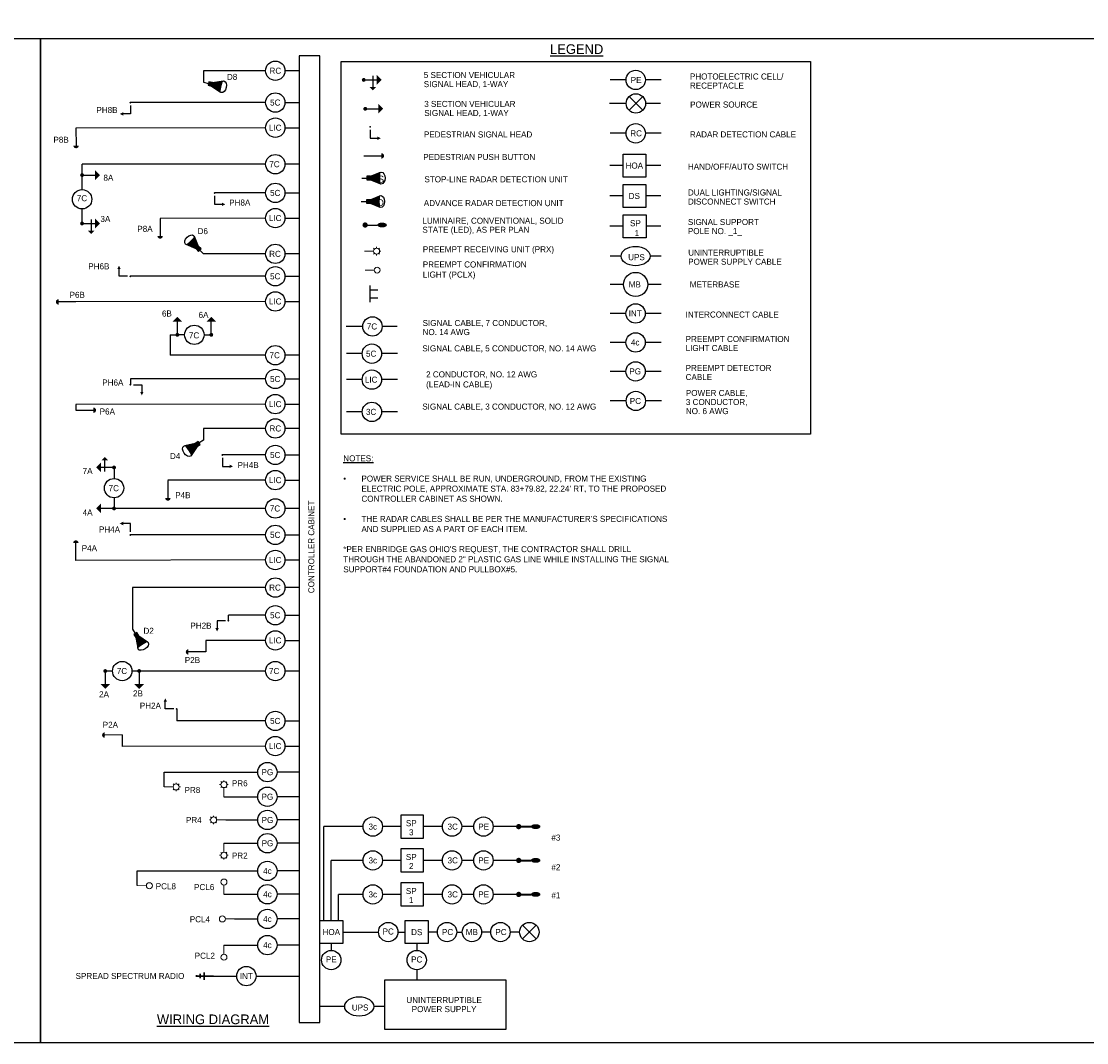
# Model space of a CAD drawing. Header units: feet. Extents: x -492 to 187, y -198 to 535.
# Tile 19 of 23: x 126 to 148, y -138 to -117. Entities that reach past the tile are written whole.
import ezdxf
from ezdxf.enums import TextEntityAlignment as Align

# ---------------------------------------------------------------- set-up
doc = ezdxf.new("R2010")
doc.units = ezdxf.units.FT
doc.header["$MEASUREMENT"] = 0
doc.layers.add('COLUMNS', color=6, linetype='Continuous', plot=False)
for name, color, linetype in [('LT_P_Luminaires', 2, 'Continuous'), ('SG_P_Detection', 24, 'Continuous'), ('SG_P_Heads', 2, 'Continuous'), ('SG_P_Interconnect_Cable', 7, 'interconnectpr'), ('SH_Data', 7, 'Continuous'), ('ST_Details', 4, 'Continuous'), ('TEXT-DED', 10, 'Continuous')]:
    doc.layers.add(name, color=color, linetype=linetype)
doc.layers.add('SG_P_Heads (Construction)', color=2, linetype='Continuous', lineweight=13)
doc.styles.add('Slanted', font='font31.shx', dxfattribs={"height": 0.14})
doc.styles.add('Slanted-Normal', font='font31.shx', dxfattribs={"height": 0.14})
doc.styles.add('Slanted-Normal LS 0.50', font='ISO_FONTRIGHT.shx', dxfattribs={"height": 0.14})
doc.styles.get("Standard").update_dxf_attribs({"font": 'font31.shx'})
doc.linetypes.add('interconnectpr', pattern='A,1.95,-0.05,["TR",Slanted,S=1,R=0,X=0,Y=-0.06],-0.25,1.95', length=4.2)
doc.dimstyles.get("Standard").update_dxf_attribs({"dimtxt": 0.18, "dimasz": 0.18, "dimexe": 0.18, "dimexo": 0.0625, "dimgap": 0.09, "dimtad": 0, "dimtih": 1, "dimtoh": 1, "dimdec": 4, "dimzin": 0, "dimdsep": 46, "dimtxsty": 'Standard', "dimcen": 0.09, "dimadec": 0, "dimazin": 0, "dimtfac": 1, "dimtdec": 4, "dimtofl": 0, "dimtmove": 0, "dimatfit": 3, "dimfxl": 1, "dimtolj": 1, "dimtzin": 0, "dimarcsym": 0})

# ---------------------------------------------------------------- blocks, each defined once
blk = doc.blocks.new('*D1095')
at = {"layer": 'Defpoints', "color": 0, "transparency": 16777216}
for p in [(87.402, -118.52), (88.583, -118.52), (90.066, -118.52), (88.265, -119.072), (88.583, -121.396)]:
    blk.add_point(p, dxfattribs=at)
at = {"layer": 'TEXT-DED', "color": 0, "lineweight": -2, "transparency": 16777216}
blk.add_arc((88.583, -118.52), 0.636, 191.2725, 258.7275, dxfattribs=at)
at = {"layer": 'TEXT-DED', "color": 0, "transparency": 16777216}
for points in [[(87.938, -118.647), (87.979, -118.643), (87.946, -118.52)], [(88.46, -119.124), (88.456, -119.165), (88.583, -119.157)]]:
    blk.add_solid(points, dxfattribs=at)
blk = doc.blocks.new('SHSWP')
at = {"layer": 'ST_Details'}
h = blk.add_hatch(color=1, dxfattribs=at)
edge = h.paths.add_edge_path()
edge.add_arc((0, 0), 0.04, 0, 360)
at = {"layer": 'ST_Details', "color": 1}
blk.add_line((0.04, 0), (0.27, 0), dxfattribs=at)
at = {"layer": 'ST_Details', "color": 1, "extrusion": (0, 0, -1)}
blk.add_solid([(-0.27, 0.1), (-0.37, 0), (-0.27, -0.1)], dxfattribs=at)
blk = doc.blocks.new('SG_DET_SB_RADARP')
at = {"layer": 'SG_P_Detection'}
h = blk.add_hatch(color=256, dxfattribs=at)
edge = h.paths.add_edge_path()
edge.add_line((0.243, 0.12), (0.037, 0.037))
edge.add_line((0.037, 0.037), (0.037, -0.038))
edge.add_line((0.037, -0.038), (0.243, -0.12))
edge.add_ellipse((0.262, 0), major_axis=(0, -0.124), ratio=0.621318, start_angle=194.0157, end_angle=345.9652, ccw=False)
for p, q in [((-0.144, 0), (-0.038, 0)), ((0.037, 0.037), (0.243, 0.12)), ((0.037, -0.038), (0.243, -0.12))]:
    blk.add_line(p, q, dxfattribs=at)
at = {"layer": 'SG_P_Detection', "flags": 128}
blk.add_lwpolyline([(-0.038, 0.037), (-0.038, -0.038), (0.037, -0.038), (0.037, 0.037), (-0.038, 0.037)], close=True, dxfattribs=at)
at = {"layer": 'SG_P_Detection'}
blk.add_ellipse((0.262, 0), major_axis=(0, -0.124), ratio=0.621318, dxfattribs=at)
at = {"layer": 'SG_P_Detection', "extrusion": (0, 0, -1)}
blk.add_solid([(0.037, 0.037), (0.037, -0.038), (-0.038, 0.037), (-0.038, -0.038)], dxfattribs=at)
blk = doc.blocks.new('PED1P')
at = {"layer": 'SG_P_Heads (Construction)', "color": 2, "linetype": 'Continuous', "lineweight": 30}
blk.add_point((0, 0), dxfattribs=at)
at = {"layer": 'ST_Details', "color": 1, "flags": 128}
blk.add_lwpolyline([(0.06, 0), (0.235, 0), (0.235, -0.15)], dxfattribs=at)
at = {"layer": 'ST_Details', "color": 1, "extrusion": (0, 0, -1)}
blk.add_solid([(-0.27, -0.15), (-0.2, -0.15), (-0.235, -0.22)], dxfattribs=at)
blk = doc.blocks.new('PEDPBP')
at = {"layer": 'ST_Details'}
blk.add_hatch(color=1, dxfattribs=at).paths.add_polyline_path([(0.18, 0.028), (0.18, -0.028, 0.999997)])
at = {"layer": 'ST_Details', "color": 1}
blk.add_line((0, 0), (0.18, 0), dxfattribs=at)
blk = doc.blocks.new('CSMP')
at = {"layer": 'LT_P_Luminaires', "linetype": 'Continuous', "lineweight": 0}
h = blk.add_hatch(color=1, dxfattribs=at)
edge = h.paths.add_edge_path()
edge.add_arc((0, 0), 0.055, 0, 360)
at = {"layer": 'LT_P_Luminaires', "lineweight": 35}
h = blk.add_hatch(color=1, dxfattribs=at)
edge = h.paths.add_edge_path()
edge.add_ellipse((0.35, 0), major_axis=(0.1, 0), ratio=0.5, start_angle=0, end_angle=360)
at = {"layer": 'LT_P_Luminaires', "color": 1, "lineweight": 35}
blk.add_line((0, 0), (0.25, 0), dxfattribs=at)
blk = doc.blocks.new('SHSW5P')
at = {"layer": 'ST_Details'}
h = blk.add_hatch(color=1, dxfattribs=at)
edge = h.paths.add_edge_path()
edge.add_arc((0, 0), 0.04, 0, 360)
at = {"layer": 'ST_Details', "color": 1}
for p, q in [((0.04, 0), (0.27, 0)), ((0.189, 0.086), (0.189, -0.149))]:
    blk.add_line(p, q, dxfattribs=at)
at = {"layer": 'ST_Details', "color": 1, "extrusion": (0, 0, -1)}
for points in [[(-0.27, 0.1), (-0.37, 0), (-0.27, -0.1)], [(-0.255, -0.149), (-0.188, -0.216), (-0.121, -0.149)]]:
    blk.add_solid(points, dxfattribs=at)
blk = doc.blocks.new('*U1420')
at = {"layer": 'SG_P_Heads (Construction)', "flags": 128}
for points in [[(1.5, 0.01), (0, 0)], [(1.64, 0.36), (1.5, 0.5)], [(2, 0.51), (2, 0.71)], [(2.35, 0.36), (2.49, 0.51)], [(2.5, 0.01), (2.7, 0.01)], [(1.65, -0.35), (1.51, -0.49)], [(2, -0.49), (2, -0.69)], [(2.36, -0.34), (2.5, -0.48)]]:
    blk.add_lwpolyline(points, dxfattribs=at)
at = {"layer": 'SG_P_Heads (Construction)'}
blk.add_circle((2, 0.01), 0.5, dxfattribs=at)
blk = doc.blocks.new('*U1421')
at = {"layer": 'SG_P_Heads (Construction)', "flags": 128}
for points in [[(1.5, 0.01), (0, 0)], [(1.64, 0.36), (1.5, 0.5)], [(2, 0.51), (2, 0.71)], [(2.35, 0.36), (2.49, 0.51)], [(2.5, 0.01), (2.7, 0.01)], [(1.65, -0.35), (1.51, -0.49)], [(2, -0.49), (2, -0.69)], [(2.36, -0.34), (2.5, -0.48)]]:
    blk.add_lwpolyline(points, dxfattribs=at)
at = {"layer": 'SG_P_Heads (Construction)'}
blk.add_circle((2, 0.01), 0.5, dxfattribs=at)
blk = doc.blocks.new('*U1422')
at = {"layer": 'SG_P_Heads (Construction)', "flags": 128}
for points in [[(1.5, 0.01), (0, 0)], [(1.64, 0.36), (1.5, 0.5)], [(2, 0.51), (2, 0.71)], [(2.35, 0.36), (2.49, 0.51)], [(2.5, 0.01), (2.7, 0.01)], [(1.65, -0.35), (1.51, -0.49)], [(2, -0.49), (2, -0.69)], [(2.36, -0.34), (2.5, -0.48)]]:
    blk.add_lwpolyline(points, dxfattribs=at)
at = {"layer": 'SG_P_Heads (Construction)'}
blk.add_circle((2, 0.01), 0.5, dxfattribs=at)
blk = doc.blocks.new('SG_SSRADIO_P')
at = {"layer": 'SG_P_Interconnect_Cable', "linetype": 'Continuous', "lineweight": 30}
for p, q in [((0, 0), (0.35, 0)), ((0.19, -0.075), (0.19, 0.075)), ((0.27, -0.045), (0.27, 0.045)), ((0.35, 0.02), (0.35, -0.02))]:
    blk.add_line(p, q, dxfattribs=at)
blk = doc.blocks.new('*U1093')
at = {"layer": 'SG_P_Heads (Construction)', "flags": 128}
for points in [[(1.5, 0.01), (0, 0)], [(1.64, 0.36), (1.5, 0.5)], [(2, 0.51), (2, 0.71)], [(2.35, 0.36), (2.49, 0.51)], [(2.5, 0.01), (2.7, 0.01)], [(1.65, -0.35), (1.51, -0.49)], [(2, -0.49), (2, -0.69)], [(2.36, -0.34), (2.5, -0.48)]]:
    blk.add_lwpolyline(points, dxfattribs=at)
at = {"layer": 'SG_P_Heads (Construction)'}
blk.add_circle((2, 0.01), 0.5, dxfattribs=at)

msp = doc.modelspace()

# ---------------------------------------------------------------- hatches: boundary and pattern name
at = {"layer": 'ST_Details'}
msp.add_hatch(color=1, dxfattribs=at).paths.add_polyline_path([(132.95625, -119.68584), (132.95625, -119.79784, 0.99999663)])
h = msp.add_hatch(color=1, dxfattribs=at)
edge = h.paths.add_edge_path()
edge.add_line((132.93682, -120.08019), (132.73096, -120.16278))
edge.add_line((132.73096, -120.16278), (132.73096, -120.23778))
edge.add_line((132.73096, -120.23778), (132.93668, -120.32066))
edge.add_ellipse((132.95541, -120.20044), major_axis=(-0.00006, -0.12393), ratio=0.62131844, start_angle=194.015698, end_angle=345.965162, ccw=False)
h = msp.add_hatch(color=1, dxfattribs=at)
edge = h.paths.add_edge_path()
edge.add_line((132.92808, -120.56414), (132.72222, -120.64673))
edge.add_line((132.72222, -120.64673), (132.72222, -120.72173))
edge.add_line((132.72222, -120.72173), (132.92794, -120.80461))
edge.add_ellipse((132.94667, -120.68439), major_axis=(-0.00006, -0.12393), ratio=0.62131844, start_angle=194.015698, end_angle=345.965162, ccw=False)
h = msp.add_hatch(color=1, dxfattribs=at)
edge = h.paths.add_edge_path()
edge.add_arc((132.62074, -121.17074), 0.055, 0, 360)
h = msp.add_hatch(color=1, dxfattribs=at)
edge = h.paths.add_edge_path()
edge.add_ellipse((132.97074, -121.17074), major_axis=(0.1, 0), ratio=0.5, start_angle=0, end_angle=360)

# ---------------------------------------------------------------- linework, layer by layer
at = {"layer": 'COLUMNS', "color": 3}
msp.add_lwpolyline([(95.53658, -138.06895), (95.53658, -117.31895), (125.91158, -117.31895), (125.91158, -138.06895)], close=True, dxfattribs=at)
at = {"layer": 'COLUMNS', "color": 2}
msp.add_lwpolyline([(125.91158, -138.06895), (125.91158, -117.31895), (156.28658, -117.31895), (156.28658, -138.06895)], close=True, dxfattribs=at)
at = {"layer": 'SG_P_Heads', "color": 2, "linetype": 'Continuous', "lineweight": 0, "flags": 128}
for points in [[(128.10148, -134.8244), (127.91398, -134.82354)], [(129.70252, -134.81224), (129.70166, -134.99974)], [(129.73413, -135.51046), (129.92163, -135.51132)], [(129.70252, -136.23921), (129.70166, -136.05171)]]:
    msp.add_lwpolyline(points, dxfattribs=at)
at = {"layer": 'SG_P_Heads', "color": 2, "linetype": 'Continuous', "lineweight": 0}
for centre in [(129.70281, -134.74974), (128.16398, -134.82469), (129.67163, -135.51018), (129.70281, -136.30171)]:
    msp.add_circle(centre, 0.0625, dxfattribs=at)
at = {"layer": 'SG_P_Heads (Construction)', "flags": 128}
msp.add_lwpolyline([(132.80661, -122.1033), (132.61911, -122.10416)], dxfattribs=at)
at = {"layer": 'SG_P_Heads (Construction)'}
msp.add_circle((132.86911, -122.10301), 0.0625, dxfattribs=at)
at = {"layer": 'SH_Data', "color": 3}
msp.add_lwpolyline([(131.68384, -137.65353), (131.68384, -117.67231), (131.25873, -117.67231), (131.25873, -137.65353)], close=True, dxfattribs=at)
at = {"layer": 'SH_Data', "color": 3, "flags": 128}
msp.add_lwpolyline([(132.12599, -117.79025), (141.82479, -117.79025), (141.82479, -125.49411), (132.12599, -125.49411)], close=True, dxfattribs=at)
at = {"layer": 'ST_Details'}
for p, q in [((130.56531, -117.98163), (129.28111, -117.98163)), ((131.25873, -117.98163), (130.96531, -117.98163)), ((138.01066, -118.17212), (137.68359, -118.17212)), ((138.73774, -118.17212), (138.41066, -118.17212)), ((138.07294, -118.51673), (138.35579, -118.79957)), ((138.07294, -118.79957), (138.35579, -118.51673)), ((130.56531, -118.63924), (127.77227, -118.63924)), ((138.01436, -118.65815), (137.66855, -118.65815)), ((138.7227, -118.65815), (138.41436, -118.65815)), ((130.56531, -119.15877), (126.647, -119.16848)), ((138.01066, -119.27563), (137.68359, -119.27563)), ((138.73774, -119.27563), (138.41066, -119.27563)), ((130.56531, -119.91329), (126.77367, -119.91329)), ((131.25873, -119.91329), (130.96531, -119.91329)), ((137.94878, -119.94204), (137.67507, -119.94204)), ((138.72922, -119.94204), (138.42244, -119.94204)), ((126.77367, -120.43909), (126.77367, -120.13909)), ((130.56531, -120.50702), (129.51179, -120.50702)), ((137.94878, -120.56959), (137.67507, -120.56959)), ((138.72922, -120.56959), (138.42244, -120.56959)), ((130.56531, -121.02655), (128.38651, -121.03626)), ((137.9499, -121.19714), (137.67619, -121.19714)), ((138.73034, -121.19714), (138.42357, -121.19714)), ((130.56531, -121.76634), (129.28111, -121.76634)), ((131.25873, -121.76634), (130.96531, -121.76634)), ((137.90823, -121.81239), (137.68116, -121.81239)), ((138.7353, -121.81239), (138.50823, -121.81239)), ((130.56531, -122.2303), (127.77227, -122.2303)), ((137.95823, -122.39907), (137.68115, -122.39907)), ((138.7353, -122.39907), (138.45823, -122.39907)), ((130.56531, -122.74983), (126.647, -122.75954)), ((138.00823, -122.99796), (137.68115, -122.99796)), ((138.7353, -122.99796), (138.40823, -122.99796)), ((128.59226, -123.43993), (128.74226, -123.43993)), ((128.89226, -123.43993), (128.74226, -123.43993)), ((129.29226, -123.43993), (129.44226, -123.43993)), ((132.57198, -123.26662), (132.22617, -123.26662)), ((133.28031, -123.26662), (132.97198, -123.26662)), ((138.00823, -123.59686), (137.68115, -123.59686)), ((138.7353, -123.59686), (138.40823, -123.59686)), ((130.56531, -123.86175), (128.59226, -123.86175)), ((131.25873, -123.86175), (130.96531, -123.86175)), ((132.56093, -123.82912), (132.23385, -123.82912)), ((133.288, -123.82912), (132.96093, -123.82912)), ((138.00823, -124.19575), (137.68115, -124.19575)), ((138.7353, -124.19575), (138.40823, -124.19575)), ((130.56531, -124.35183), (127.77227, -124.35183)), ((132.56093, -124.36619), (132.23385, -124.36619)), ((133.288, -124.36619), (132.96093, -124.36619)), ((130.56531, -124.87136), (126.647, -124.88106)), ((138.01295, -124.80603), (137.68587, -124.80603)), ((138.74002, -124.80603), (138.41295, -124.80603)), ((132.56093, -125.03178), (132.23385, -125.03178)), ((133.288, -125.03178), (132.96093, -125.03178)), ((130.56531, -125.3748), (129.28111, -125.3748)), ((131.25873, -125.3748), (130.96531, -125.3748)), ((130.56531, -125.92266), (129.67094, -125.92266)), ((127.43439, -126.18086), (127.43439, -126.40847)), ((130.56531, -126.44219), (128.54567, -126.44219)), ((127.43439, -126.80847), (127.43439, -127.02838)), ((130.56531, -127.02838), (127.43439, -127.02838)), ((131.25873, -127.02838), (130.96531, -127.02838)), ((130.56531, -127.57369), (127.77227, -127.57369)), ((130.56531, -128.09322), (126.647, -128.10293)), ((130.56531, -128.66313), (127.81531, -128.66313)), ((127.81531, -128.66313), (127.81531, -129.52565)), ((131.25873, -128.66313), (130.96531, -128.66313)), ((130.56531, -129.23514), (129.79736, -129.23514)), ((130.56531, -129.75467), (129.33128, -129.75467)), ((127.40299, -130.3878), (127.25299, -130.3878)), ((130.56531, -130.3878), (127.80299, -130.3878)), ((131.25873, -130.3878), (130.96531, -130.3878)), ((130.56531, -131.41903), (128.72823, -131.41903)), ((130.56531, -131.93857), (127.60296, -131.9459)), ((128.46632, -132.47749), (130.40166, -132.47749)), ((129.70166, -132.98565), (130.40166, -132.98565)), ((129.74045, -133.4661), (130.40166, -133.46591)), ((134.86569, -133.60335), (134.61569, -133.60335)), ((129.70166, -133.94618), (130.40166, -133.94618)), ((134.86569, -134.30123), (134.61569, -134.30123)), ((127.91398, -134.51948), (130.40166, -134.51948)), ((129.70166, -134.99974), (130.40166, -134.99974)), ((134.86569, -135.00409), (134.61569, -135.00409)), ((129.92163, -135.51132), (130.40166, -135.51132)), ((134.11252, -135.78204), (133.93169, -135.78204)), ((135.21598, -135.78204), (135.03516, -135.78204)), ((135.81321, -135.78206), (135.61598, -135.78204)), ((136.15463, -135.92348), (135.87178, -135.64064)), ((136.15463, -135.64064), (135.87178, -135.92348)), ((129.70166, -136.05171), (130.40166, -136.05171)), ((131.92067, -136.01888), (131.92067, -136.16038)), ((133.6869, -136.01888), (133.6869, -136.16039)), ((132.19828, -137.31955), (131.97121, -137.31955)), ((133.02535, -137.31955), (132.79828, -137.31955))]:
    msp.add_line(p, q, dxfattribs=at)
at = {"layer": 'ST_Details', "color": 1}
for p, q in [((132.59625, -119.74184), (132.95625, -119.74184)), ((132.73096, -120.16278), (132.93682, -120.08019)), ((132.5499, -120.20028), (132.65596, -120.20028)), ((132.73096, -120.23778), (132.93668, -120.32066)), ((132.72222, -120.647), (132.92734, -120.5647)), ((132.54181, -120.68437), (132.64749, -120.68437)), ((132.72222, -120.72173), (132.9272, -120.80431)), ((132.62077, -121.17074), (132.87077, -121.17074))]:
    msp.add_line(p, q, dxfattribs=at)
at = {"layer": 'ST_Details', "flags": 128}
for points in [[(129.28111, -117.98163), (129.28111, -118.22156)], [(130.96531, -118.63924), (131.25873, -118.63924)], [(130.96531, -119.15877), (131.25873, -119.15877)], [(126.77367, -120.13909), (126.77367, -119.91329)], [(130.96531, -120.50702), (131.25873, -120.50702)], [(126.77367, -121.13909), (126.77367, -120.83909)], [(130.96531, -121.02655), (131.25873, -121.02655)], [(130.96531, -122.2303), (131.25873, -122.2303)], [(130.96531, -122.74983), (131.25873, -122.74983)], [(128.59226, -123.43993), (128.59226, -123.86175)], [(127.77227, -124.35183), (127.77227, -124.4701)], [(130.96531, -124.35183), (131.25873, -124.35183)], [(126.647, -124.88106), (126.647, -124.99727)], [(130.96531, -124.87136), (131.25873, -124.87136)], [(129.28111, -125.3748), (129.28111, -125.61473)], [(130.96531, -125.92266), (131.25873, -125.92266)], [(130.96531, -126.44219), (131.25873, -126.44219)], [(130.96531, -127.57369), (131.25873, -127.57369)], [(130.96531, -128.09322), (131.25873, -128.09322)], [(129.79736, -129.35003), (129.79736, -129.23514)], [(130.96531, -129.23514), (131.25873, -129.23514)], [(129.33128, -129.75467), (129.33128, -129.99383)], [(130.96531, -129.75467), (131.25873, -129.75467)], [(128.72823, -131.16973), (128.72823, -131.41903)], [(130.96531, -131.41903), (131.25873, -131.41903)], [(127.60296, -131.70911), (127.60296, -131.94827)], [(130.96531, -131.93857), (131.25873, -131.93857)], [(128.46632, -132.78156), (128.46632, -132.47749)], [(131.25873, -132.47749), (130.80166, -132.47749)], [(131.25873, -132.98564), (130.80166, -132.98564)], [(131.25873, -133.46591), (130.80166, -133.46591)], [(132.57893, -133.60328), (131.77068, -133.60328)], [(131.77068, -135.54521), (131.77068, -133.60328)], [(133.35566, -133.60328), (132.97893, -133.60328)], [(134.21569, -133.60328), (133.82933, -133.60328)], [(135.79334, -133.60335), (135.26569, -133.60335)], [(131.25873, -133.94617), (130.80166, -133.94617)], [(132.57893, -134.30115), (131.92068, -134.30115)], [(131.92068, -135.54521), (131.92068, -134.30115)], [(133.35566, -134.30115), (132.97893, -134.30115)], [(134.21569, -134.30115), (133.82933, -134.30115)], [(135.79334, -134.30123), (135.26569, -134.30123)], [(127.91398, -134.82354), (127.91398, -134.51948)], [(131.25873, -134.51947), (130.80166, -134.51947)], [(131.25873, -134.99973), (130.80166, -134.99973)], [(132.57893, -135.00401), (132.07068, -135.00401)], [(132.07068, -135.54521), (132.07068, -135.00401)], [(133.35566, -135.00401), (132.97893, -135.00401)], [(134.21569, -135.00401), (133.82933, -135.00401)], [(135.79334, -135.00409), (135.26569, -135.00409)], [(131.25873, -135.51131), (130.80166, -135.51131)], [(132.15751, -135.78204), (132.89818, -135.78204)], [(133.29818, -135.78204), (133.45008, -135.78204)], [(134.51252, -135.78204), (134.62721, -135.78204)], [(131.25873, -136.05171), (130.80166, -136.05171)], [(133.68691, -136.56039), (133.68691, -136.76841)], [(129.48589, -136.69256), (129.96708, -136.69314)], [(130.36708, -136.69331), (131.25873, -136.69438)], [(131.97121, -137.31955), (131.68384, -137.31955)]]:
    msp.add_lwpolyline(points, dxfattribs=at)
at = {"layer": 'ST_Details', "color": 1, "extrusion": (0, 0, -1), "flags": 128}
msp.add_lwpolyline([(-132.72492, -119.20179), (-132.72492, -119.37679), (-132.87492, -119.37679)], dxfattribs=at)
at = {"layer": 'ST_Details', "flags": 128}
for points in [[(137.94878, -119.7052), (138.42244, -119.7052), (138.42244, -120.17887), (137.94878, -120.17887), (137.94878, -119.7052)], [(137.94878, -120.33275), (138.42244, -120.33275), (138.42244, -120.80642), (137.94878, -120.80642), (137.94878, -120.33275)], [(137.9499, -120.96031), (138.42357, -120.96031), (138.42357, -121.43397), (137.9499, -121.43397), (137.9499, -120.96031)], [(133.82933, -133.36644), (133.35566, -133.36644), (133.35566, -133.84011), (133.82933, -133.84011), (133.82933, -133.36644)], [(133.82933, -134.06432), (133.35566, -134.06432), (133.35566, -134.53799), (133.82933, -134.53799), (133.82933, -134.06432)], [(133.82933, -134.76718), (133.35566, -134.76718), (133.35566, -135.24085), (133.82933, -135.24085), (133.82933, -134.76718)], [(131.68384, -135.54521), (132.15751, -135.54521), (132.15751, -136.01888), (131.68384, -136.01888), (131.68384, -135.54521)], [(133.92375, -135.54522), (133.92375, -136.01888), (133.45008, -136.01888), (133.45008, -135.54522), (133.92375, -135.54522)], [(135.52569, -136.7684), (135.52569, -137.79421), (133.02569, -137.79421), (133.02569, -136.7684), (135.52569, -136.7684)]]:
    msp.add_lwpolyline(points, close=True, dxfattribs=at)
at = {"layer": 'ST_Details', "color": 1, "flags": 128}
for points in [[(132.65596, -120.16278), (132.65596, -120.23778), (132.73096, -120.23778), (132.73096, -120.16278), (132.65596, -120.16278)], [(132.64749, -120.647), (132.64749, -120.72173), (132.72222, -120.72173), (132.72222, -120.647), (132.64749, -120.647)]]:
    msp.add_lwpolyline(points, close=True, dxfattribs=at)
for points in [[(132.71889, -122.42127), (132.71889, -122.76311)], [(132.71889, -122.50719), (132.88644, -122.50719)], [(132.71889, -122.67719), (132.88644, -122.67719)]]:
    msp.add_lwpolyline(points, dxfattribs=at)
at = {"layer": 'ST_Details'}
for centre, radius in [((130.76531, -117.98163), 0.2), ((138.21066, -118.17212), 0.2), ((130.76531, -118.63924), 0.2), ((138.21436, -118.65815), 0.2), ((130.76531, -119.15877), 0.2), ((138.21066, -119.27563), 0.2), ((130.76531, -119.91329), 0.2), ((130.76531, -120.50702), 0.2), ((126.77367, -120.63909), 0.2), ((130.76531, -121.02655), 0.2), ((130.76531, -121.76634), 0.2), ((130.76531, -122.2303), 0.2), ((138.20823, -122.39907), 0.25), ((130.76531, -122.74983), 0.2), ((138.20823, -122.99796), 0.2), ((129.09226, -123.43993), 0.2), ((132.77198, -123.26662), 0.2), ((138.20823, -123.59686), 0.2), ((130.76531, -123.86175), 0.2), ((132.76093, -123.82912), 0.2), ((138.20823, -124.19575), 0.2), ((130.76531, -124.35183), 0.2), ((132.76093, -124.36619), 0.2), ((130.76531, -124.87136), 0.2), ((138.21295, -124.80603), 0.2), ((132.76093, -125.03178), 0.2), ((130.76531, -125.3748), 0.2), ((130.76531, -125.92266), 0.2), ((130.76531, -126.44219), 0.2), ((127.43439, -126.60847), 0.2), ((130.76531, -127.02838), 0.2), ((130.76531, -127.57369), 0.2), ((130.76531, -128.09322), 0.2), ((130.76531, -128.66313), 0.2), ((130.76531, -129.23514), 0.2), ((130.76531, -129.75467), 0.2), ((127.60299, -130.3878), 0.2), ((130.76531, -130.3878), 0.2), ((130.76531, -131.41903), 0.2), ((130.76531, -131.93857), 0.2), ((130.60166, -132.47749), 0.2), ((130.60166, -132.98564), 0.2), ((130.60166, -133.46591), 0.2), ((132.77893, -133.60328), 0.2), ((134.41569, -133.60328), 0.2), ((135.06569, -133.60335), 0.2), ((130.60166, -133.94617), 0.2), ((132.77893, -134.30115), 0.2), ((134.41569, -134.30115), 0.2), ((135.06569, -134.30123), 0.2), ((130.60166, -134.51947), 0.2), ((130.60166, -134.99973), 0.2), ((132.77893, -135.00401), 0.2), ((134.41569, -135.00401), 0.2), ((135.06569, -135.00409), 0.2), ((130.60166, -135.51131), 0.2), ((133.09818, -135.78204), 0.2), ((134.31252, -135.78204), 0.2), ((134.82721, -135.78204), 0.2), ((135.41598, -135.78204), 0.2), ((136.01321, -135.78206), 0.2), ((130.60166, -136.05171), 0.2), ((131.92067, -136.36038), 0.2), ((133.6869, -136.36039), 0.2), ((130.16708, -136.69314), 0.2)]:
    msp.add_circle(centre, radius, dxfattribs=at)
at = {"layer": 'ST_Details', "color": 1}
for centre, major_axis in [((132.95541, -120.20044), (-0.00006, -0.12393)), ((132.94586, -120.68452), (-0.00006, -0.12348))]:
    msp.add_ellipse(centre, major_axis=major_axis, ratio=0.62131844, dxfattribs=at)
at = {"layer": 'ST_Details'}
for centre in [(138.20823, -121.81239), (132.49828, -137.31955)]:
    msp.add_ellipse(centre, major_axis=(0.3, 0), ratio=0.66666667, dxfattribs=at)
at = {"layer": 'ST_Details', "color": 1, "extrusion": (0, 0, -1)}
msp.add_point((132.72492, -119.14179), dxfattribs=at)
at = {"layer": 'ST_Details', "color": 1}
msp.add_solid([(132.87492, -119.41179), (132.87492, -119.34179), (132.94492, -119.37679)], dxfattribs=at)
at = {"layer": 'ST_Details', "color": 1, "extrusion": (0, 0, -1)}
for points in [[(-132.65596, -120.16278), (-132.65596, -120.23778), (-132.73096, -120.16278), (-132.73096, -120.23778)], [(-132.64749, -120.647), (-132.64749, -120.72173), (-132.72222, -120.647), (-132.72222, -120.72173)]]:
    msp.add_solid(points, dxfattribs=at)

# ---------------------------------------------------------------- block references
at = {"layer": 'SG_P_Detection'}
for p, rotation in [((129.42092, -118.25418), 346.8648252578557), ((129.18028, -121.66415), 134.6171623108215), ((129.16213, -125.69506), 214.0259666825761), ((127.89304, -129.64635), 302.7816496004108)]:
    msp.add_blockref('SG_DET_SB_RADARP', p, dxfattribs=dict(at, rotation=rotation))
at = {"layer": 'SG_P_Detection', "color": 2, "linetype": 'Continuous', "lineweight": 30, "yscale": 2, "zscale": 2}
for p, xscale, rotation in [((126.647, -119.16848), -2, 90.2837420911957), ((128.38651, -121.03626), 2, 269.9999999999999), ((126.647, -122.75954), 2, 180), ((128.54567, -126.45189), 2, 270), ((126.647, -128.10293), -2, 270.283742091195), ((127.60237, -131.70912), -1.999999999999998, 0.2837420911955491)]:
    msp.add_blockref('PEDPBP', p, dxfattribs=dict(at, xscale=xscale, rotation=rotation))
for p, xscale in [((126.647, -124.99727), 2), ((129.33128, -129.99383), -2)]:
    msp.add_blockref('PEDPBP', p, dxfattribs=dict(at, xscale=xscale))
at = {"layer": 'SG_P_Heads', "color": 2, "linetype": 'Continuous', "lineweight": 13}
for p in [(132.59177, -118.17212), (126.77367, -121.13909)]:
    msp.add_blockref('SHSW5P', p, dxfattribs=at)
at = {"layer": 'SG_P_Heads', "color": 2, "linetype": 'Continuous', "lineweight": 30, "extrusion": (0, 0, -1), "xscale": -1}
for p, rotation in [((-127.77227, -118.63924), 90), ((-127.77227, -122.2303), 180), ((-128.72823, -131.16973), 180)]:
    msp.add_blockref('PED1P', p, dxfattribs=dict(at, rotation=rotation))
at = {"layer": 'SG_P_Heads', "color": 2, "linetype": 'Continuous', "lineweight": 0}
msp.add_blockref('SHSWP', (132.62344, -118.7688), dxfattribs=at)
at = {"layer": 'SG_P_Heads', "color": 2, "linetype": 'Continuous', "lineweight": 0, "xscale": -1}
for p, rotation in [((126.77367, -120.13909), 180), ((127.25299, -130.3878), 90.00000000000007), ((127.95299, -130.3878), 90.00000000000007)]:
    msp.add_blockref('SHSWP', p, dxfattribs=dict(at, rotation=rotation))
at = {"layer": 'SG_P_Heads', "color": 2, "linetype": 'Continuous', "lineweight": 30, "extrusion": (0, 0, -1)}
for p, rotation in [((-129.51179, -120.50702), 270), ((-129.67094, -125.92266), 270), ((-127.77227, -127.57369), 90.00000000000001)]:
    msp.add_blockref('PED1P', p, dxfattribs=dict(at, rotation=rotation))
at = {"layer": 'SG_P_Heads', "color": 2, "linetype": 'Continuous', "lineweight": 0, "rotation": 90.00000000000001}
for p in [(128.74226, -123.43993), (129.44226, -123.43993)]:
    msp.add_blockref('SHSWP', p, dxfattribs=at)
at = {"layer": 'SG_P_Heads', "color": 2, "linetype": 'Continuous', "lineweight": 30, "extrusion": (0, 0, -1), "xscale": -1}
msp.add_blockref('PED1P', (-127.77227, -124.4701), dxfattribs=at)
at = {"layer": 'SG_P_Heads', "color": 2, "linetype": 'Continuous', "lineweight": 13, "rotation": 180}
msp.add_blockref('SHSW5P', (127.43439, -126.18086), dxfattribs=at)
at = {"layer": 'SG_P_Heads', "color": 2, "linetype": 'Continuous', "lineweight": 0, "xscale": -1}
msp.add_blockref('SHSWP', (127.43439, -127.02838), dxfattribs=at)
at = {"layer": 'SG_P_Heads', "color": 2, "linetype": 'Continuous', "lineweight": 30, "extrusion": (0, 0, -1)}
msp.add_blockref('PED1P', (-129.79736, -129.35003), dxfattribs=at)
at = {"layer": 'SG_P_Heads', "color": 2, "linetype": 'Continuous', "lineweight": 0, "yscale": 0.125, "zscale": 0.125}
for name, p, xscale, rotation in [('*U1420', (128.46632, -132.78156), -0.125, 180), ('*U1421', (129.70166, -132.98565), -0.125, 270), ('*U1421', (129.70166, -133.94618), 0.125, 270)]:
    msp.add_blockref(name, p, dxfattribs=dict(at, xscale=xscale, rotation=rotation))
at = {"layer": 'SG_P_Heads', "color": 2, "linetype": 'Continuous', "lineweight": 0, "xscale": -0.125, "yscale": 0.125, "zscale": 0.125}
msp.add_blockref('*U1422', (129.74045, -133.4661), dxfattribs=at)
at = {"layer": 'SG_P_Heads (Construction)', "xscale": 0.125, "yscale": 0.125, "zscale": 0.125}
msp.add_blockref('*U1093', (132.60744, -121.71229), dxfattribs=at)
at = {"layer": 'SG_P_Interconnect_Cable', "linetype": 'Continuous', "lineweight": 30, "xscale": -1, "zscale": 17.99999999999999, "rotation": 359.682912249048}
msp.add_blockref('SG_SSRADIO_P', (129.48589, -136.69256), dxfattribs=at)
at = {"layer": 'ST_Details', "color": 1, "xscale": -1, "rotation": 180}
for p in [(135.79334, -133.60335), (135.79334, -134.30123), (135.79334, -135.00409)]:
    msp.add_blockref('CSMP', p, dxfattribs=at)

# ---------------------------------------------------------------- texts
at = {"layer": 'ST_Details', "color": 1, "insert": (132.94999, -120.22377), "char_height": 0.14, "attachment_point": 5, "line_spacing_factor": 0.6, "style": 'Slanted-Normal LS 0.50'}
msp.add_mtext('\\FISO_FONTLEFT;S', dxfattribs=at)
at = {"layer": 'ST_Details', "color": 1, "insert": (132.94047, -120.70777), "char_height": 0.1394958, "attachment_point": 5, "rotation": 360, "line_spacing_factor": 0.6, "style": 'Slanted-Normal LS 0.50'}
msp.add_mtext('{\\Fiso_fontleft|c0;D}', dxfattribs=at)
at = {"layer": 'TEXT-DED', "style": 'Slanted-Normal'}
for s, height, p in [('RC', 0.125, (130.76616, -117.98163)), ('PE', 0.125, (138.2191, -118.17212)), ('5C', 0.125, (130.76348, -118.63924)), ('LIC', 0.125, (130.76348, -119.15877)), ('RC', 0.125, (138.2191, -119.27563)), ('7C', 0.125, (130.74858, -119.91329)), ('HOA', 0.125, (138.18166, -119.94204)), ('7C', 0.125, (126.77152, -120.6164)), ('5C', 0.125, (130.76348, -120.50702)), ('DS', 0.125, (138.18166, -120.56959)), ('LIC', 0.125, (130.76348, -121.02655)), ('RC', 0.125, (130.75898, -121.76634)), ('5C', 0.125, (130.76348, -122.2303)), ('MB', 0.125, (138.19255, -122.39907)), ('LIC', 0.125, (130.76348, -122.74983)), ('INT', 0.125, (138.2001, -122.99796)), ('7C', 0.125, (132.76225, -123.26662)), ('7C', 0.125, (129.08702, -123.45128)), ('4c', 0.125, (138.2001, -123.59686)), ('7C', 0.125, (130.75348, -123.86175)), ('5C', 0.125, (132.74516, -123.82912)), ('5C', 0.125, (130.76348, -124.35183)), ('LIC', 0.125, (132.74516, -124.36619)), ('PG', 0.125, (138.2001, -124.19575)), ('PC', 0.125, (138.20482, -124.80603)), ('LIC', 0.125, (130.76348, -124.87136)), ('3C', 0.125, (132.74516, -125.03178)), ('RC', 0.125, (130.76616, -125.3748)), ('5C', 0.125, (130.76348, -125.92266)), ('7C', 0.125, (127.42795, -126.60847)), ('LIC', 0.125, (130.76348, -126.44219)), ('7C', 0.125, (130.75887, -127.02838)), ('5C', 0.125, (130.76348, -127.57369)), ('LIC', 0.125, (130.76348, -128.09322)), ('RC', 0.125, (130.75787, -128.66313)), ('5C', 0.125, (130.76348, -129.23514)), ('LIC', 0.125, (130.76348, -129.75467)), ('7C', 0.125, (127.59794, -130.3878)), ('7C', 0.125, (130.74143, -130.3878)), ('5C', 0.125, (130.76348, -131.41903)), ('LIC', 0.125, (130.76348, -131.93857)), ('PG', 0.125, (130.60166, -132.47749)), ('PG', 0.125, (130.60166, -132.98564)), ('PG', 0.125, (130.60324, -133.46591)), ('3c', 0.125, (132.77948, -133.60328)), ('3C', 0.125, (134.43049, -133.60328)), ('PE', 0.125, (135.06984, -133.60335)), ('#3', 0.125, (136.56132, -133.83023)), ('PG', 0.125, (130.60324, -133.94617)), ('3c', 0.125, (132.77948, -134.30115)), ('3C', 0.125, (134.43049, -134.30115)), ('PE', 0.125, (135.06984, -134.30123)), ('4c', 0.125, (130.60324, -134.51947)), ('#2', 0.125, (136.56132, -134.44224)), ('4c', 0.125, (130.60324, -134.99973)), ('3c', 0.125, (132.77948, -135.00401)), ('3C', 0.125, (134.43049, -135.00401)), ('PE', 0.125, (135.06984, -135.00409)), ('#1', 0.125, (136.56132, -135.02119)), ('4c', 0.125, (130.60324, -135.51131)), ('HOA', 0.125, (131.92232, -135.78204)), ('PC', 0.125, (133.09818, -135.77046)), ('DS', 0.125, (133.68691, -135.7837)), ('PC', 0.125, (134.32411, -135.78204)), ('MB', 0.125, (134.82563, -135.78204)), ('PC', 0.125, (135.42757, -135.78204)), ('4c', 0.125, (130.60324, -136.05171)), ('PE', 0.125, (131.92067, -136.34879)), ('PC', 0.125, (133.6869, -136.3488)), ('INT', 0.125, (130.16653, -136.69314)), ('%%UWIRING DIAGRAM', 0.2, (129.47849, -137.58556))]:
    msp.add_text(s, height=height, dxfattribs=at).set_placement(p, align=Align.MIDDLE_CENTER)
for s, p in [('D8', (129.76552, -118.04684)), ('PH8B', (127.06939, -118.73099)), ('P8B', (126.18192, -119.34595)), ('8A', (127.21479, -120.1304)), ('PH8A', (129.81259, -120.64413)), ('3A', (127.15284, -120.98202)), ('P8A', (127.91485, -121.18712)), ('D6', (129.15928, -121.23421)), ('PH6B', (126.90114, -121.96129)), ('P6B', (126.51583, -122.55109)), ('6B', (128.42394, -122.93678)), ('6A', (129.1804, -122.96526)), ('PH6A', (127.19036, -124.36282)), ('P6A', (127.13674, -124.96175)), ('D4', (128.58949, -125.88321)), ('PH4B', (129.98557, -126.06975)), ('7A', (126.78592, -126.1899)), ('P4B', (128.69815, -126.69074)), ('4A', (126.78592, -127.04868)), ('PH4A', (127.12216, -127.40007)), ('P4A', (126.76646, -127.78709)), ('PH2B', (129.01105, -129.388)), ('D2', (128.04158, -129.49401)), ('P2B', (128.89546, -130.09801)), ('2A', (127.12452, -130.80531)), ('2B', (127.82646, -130.78748)), ('PH2A', (127.96602, -131.04103)), ('P2A', (127.20006, -131.43654)), ('PR6', (129.86821, -132.64439)), ('PR8', (128.89054, -132.78351)), ('PR4', (128.91932, -133.40204)), ('PR2', (129.86821, -134.14014)), ('PCL8', (128.29483, -134.77287)), ('PCL6', (129.08672, -134.7904)), ('PCL4', (128.99913, -135.45462)), ('PCL2', (129.1003, -136.20936)), ('SPREAD SPECTRUM RADIO', (126.63908, -136.627))]:
    msp.add_text(s, height=0.125, dxfattribs=at).set_placement(p, align=Align.TOP_LEFT)
for s, p in [('SP', (138.09214, -121.19527)), ('1', (138.1888, -121.39985))]:
    msp.add_text(s, height=0.125, dxfattribs=at).set_placement(p)
msp.add_text('METERBASE', height=0.125, dxfattribs=at).set_placement((139.32799, -122.39907), align=Align.MIDDLE_LEFT)
msp.add_text('CONTROLLER CABINET', height=0.125, rotation=90, dxfattribs=at).set_placement((131.50848, -127.82281), align=Align.MIDDLE_CENTER)
for s, insert, char_height, attachment_point, line_spacing_factor in [('{\\Ffont31|c0;\\LLEGEND}', (136.4406, -117.43566), 0.2, 1, 1.44), ('POWER SOURCE', (139.33412, -118.68148), 0.125, 4, 0.9), ('RADAR DETECTION CABLE', (139.33042, -119.29896), 0.125, 4, 0.9), ('STOP-LINE RADAR DETECTION UNIT', (133.8452, -120.22653), 0.125, 4, 0.9), ('UPS\\P', (138.22697, -121.83572), 0.125, 5, 0.6), ('INTERCONNECT CABLE', (139.24174, -123.0213), 0.125, 4, 0.9), ('SIGNAL CABLE, 7 CONDUCTOR, \\PNO. 14 AWG', (133.80769, -123.28995), 0.125, 4, 0.9), ('PREEMPT CONFIRMATION \\PLIGHT CABLE', (139.24174, -123.62019), 0.125, 4, 0.9), ('PREEMPT DETECTOR \\PCABLE', (139.24174, -124.21908), 0.125, 4, 0.9), ('UNINTERRUPTIBLE\\PPOWER SUPPLY', (134.25235, -137.28162), 0.125, 5, 0.9), ('UPS\\P', (132.51702, -137.34288), 0.125, 5, 0.6)]:
    msp.add_mtext(s, dxfattribs=dict(at, insert=insert, char_height=char_height, attachment_point=attachment_point, line_spacing_factor=line_spacing_factor))
at = {"layer": 'TEXT-DED', "char_height": 0.125, "attachment_point": 4, "line_spacing_factor": 0.9, "style": 'Slanted-Normal'}
for s, insert, width in [('5 SECTION VEHICULAR SIGNAL HEAD, 1-WAY', (133.83232, -118.17635), 2.4105666), ('PHOTOELECTRIC CELL/\\PRECEPTACLE', (139.33042, -118.19545), 2.1155059), ('3 SECTION VEHICULAR SIGNAL HEAD, 1-WAY', (133.84209, -118.77327), 2.5280731), ('PEDESTRIAN SIGNAL HEAD', (133.83546, -119.30012), 4.2369905), ('PEDESTRIAN PUSH BUTTON', (133.8222, -119.76518), 4.2369905), ('HAND/OFF/AUTO SWITCH', (139.28839, -119.96537), 2.9005768), ('DUAL LIGHTING/SIGNAL DISCONNECT SWITCH', (139.28839, -120.59292), 2.9005768), ('ADVANCE RADAR DETECTION UNIT', (133.83251, -120.71891), 3.9815512), ('LUMINAIRE, CONVENTIONAL, SOLID STATE (LED), AS PER PLAN', (133.80399, -121.19407), 3.1368811), ('SIGNAL SUPPORT POLE NO. _1_', (139.28839, -121.22047), 1.8528565), ('UNINTERRUPTIBLE POWER SUPPLY CABLE', (139.29447, -121.83572), 2.13082), ('POWER CABLE, \\P3 CONDUCTOR,\\PNO. 6 AWG', (139.24646, -124.82937), 2.4568869)]:
    msp.add_mtext(s, dxfattribs=dict(at, insert=insert, width=width))
at = {"layer": 'TEXT-DED', "char_height": 0.125, "style": 'Slanted-Normal'}
for s, insert, width, attachment_point in [('\\pxt10.08;PREEMPT RECEIVING UNIT (PRX)', (133.8119, -121.60963), 3.2613797, 1), ('\\pxt10.08;PREEMPT CONFIRMATION\\PLIGHT (PCLX)', (133.8119, -121.92338), 2.7711859, 1), ('SIGNAL CABLE, 5 CONDUCTOR, NO. 14 AWG', (133.80106, -123.65753), 3.7177978, 1), ('2 CONDUCTOR, NO. 12 AWG \\P(LEAD-IN CABLE)', (133.88069, -124.1946), 3.7177978, 1), ('SIGNAL CABLE, 3 CONDUCTOR, NO. 12 AWG', (133.80106, -124.8602), 3.7177978, 1), ('{\\LNOTES:\\P}\\P\\pxi-3,l3,t3;{\\fSymbol|b0|i0|c2|p18;·^I}POWER SERVICE SHALL BE RUN, UNDERGROUND, FROM THE EXISTING ELECTRIC POLE, APPROXIMATE STA. 83+79.82, 22.24\' RT, TO THE PROPOSED CONTROLLER CABINET AS SHOWN. \\P\\pi0,l0,tz;\\P\\pi-3,l3,t3;{\\fSymbol|b0|i0|c2|p18;·^I}THE RADAR CABLES SHALL BE PER THE MANUFACTURER\'S SPECIFICATIONS AND SUPPLIED AS A PART OF EACH ITEM. \\P\\pi0,l0,tz;\\P*PER ENBRIDGE GAS OHIO\'S REQUEST, THE CONTRACTOR SHALL DRILL THROUGH THE ABANDONED 2" PLASTIC GAS LINE WHILE INSTALLING THE SIGNAL SUPPORT#4 FOUNDATION AND PULLBOX#5.', (132.16934, -127.14034), 6.7526123, 4)]:
    msp.add_mtext(s, dxfattribs=dict(at, insert=insert, width=width, attachment_point=attachment_point))

# ---------------------------------------------------------------- dimensions: what is measured, and where the dimension line sits
at = {"layer": 'TEXT-DED'}
dim = msp.add_angular_dim_2l(base=(88.26454, -119.07157), line1=((88.58273, -121.39636), (88.58273, -118.52045)), line2=((90.06555, -118.52045), (87.40177, -118.52045)), text=' ', dimstyle='Standard', override={"dimscale": 1, "dimasz": 0.125, "dimlfac": 1}, dxfattribs=at)
dim.commit()
dim.dimension.update_dxf_attribs({"geometry": '*D1095', "text_midpoint": (146.60877, -21.78386)})

# ---------------------------------------------------------------- next in the draw order: texts
at = {"layer": 'TEXT-DED', "char_height": 0.125, "attachment_point": 5, "line_spacing_factor": 0.9, "style": 'Slanted-Normal', "bg_fill": 3, "box_fill_scale": 1.1, "bg_fill_color": 7, "bg_fill_transparency": 0}
for s, insert in [('SP\\P3', (133.57376, -133.62661)), ('SP\\P2', (133.57376, -134.32449)), ('SP\\P1', (133.57376, -135.02735))]:
    msp.add_mtext(s, dxfattribs=dict(at, insert=insert))

doc.saveas('drawing.dxf')
